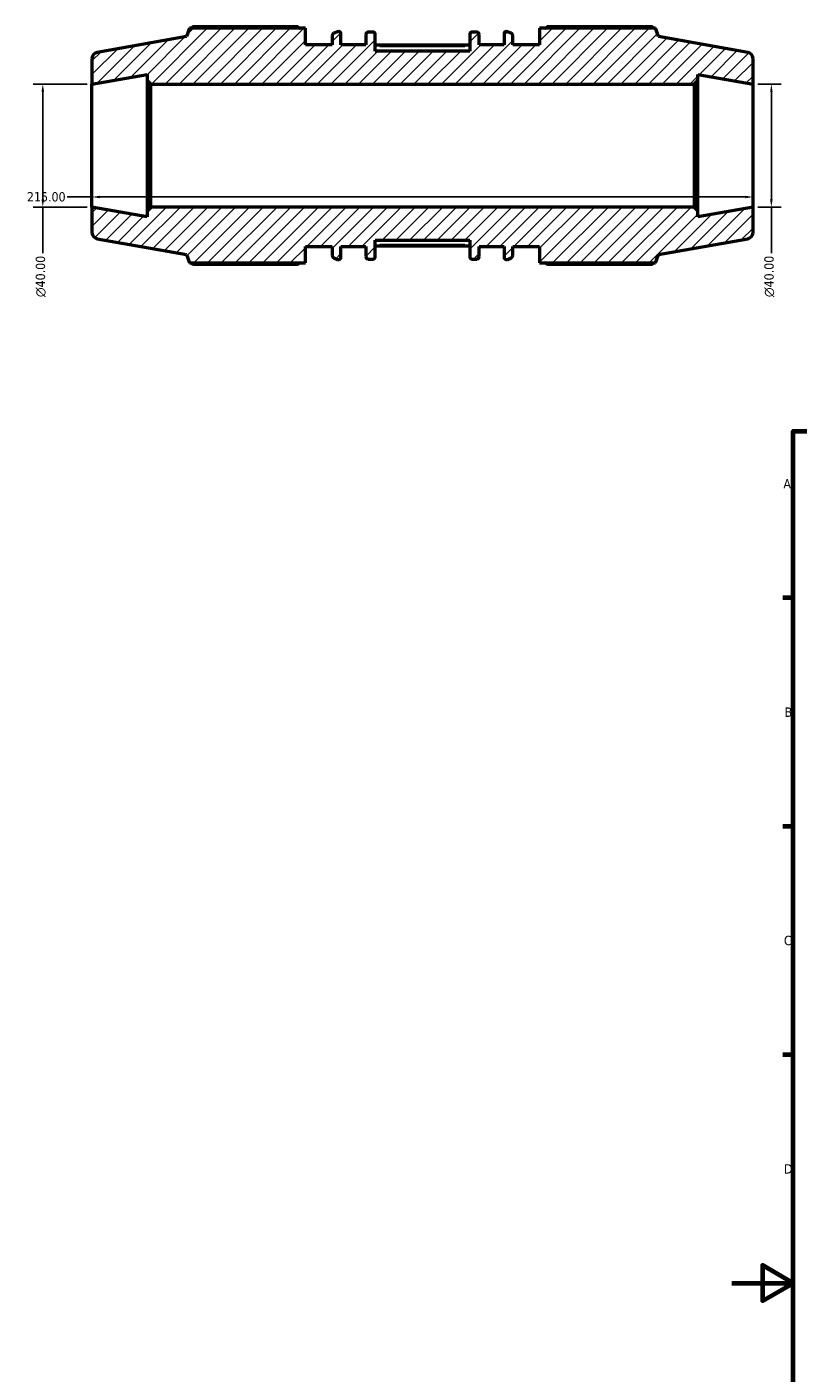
# Model space of a CAD drawing. Header units: millimetres. Extents: x -229 to 1180, y -29 to 833.
# Tile 2 of 6: x -229 to 22, y 268 to 705. Entities that reach past the tile are written whole.
import ezdxf

# ---------------------------------------------------------------- set-up
doc = ezdxf.new("R2010")
doc.units = ezdxf.units.MM
for name, color, linetype, lineweight in [('Border (ANSI)', 7, 'Continuous', 70), ('Dimension (ANSI)', 7, 'Continuous', 25), ('Hatch (ANSI)', 7, 'Continuous', 18), ('Visible (ANSI)', 7, 'Continuous', 50), ('Visible Narrow (ANSI)', 7, 'Continuous', 35)]:
    doc.layers.add(name, color=color, linetype=linetype, lineweight=lineweight)
doc.styles.add('Note Text (ANSI)', font='tahoma.ttf')
doc.dimstyles.new('Default - mm (ANSI)', dxfattribs={"dimtxt": 3.048, "dimasz": 2.5, "dimexe": 3.175, "dimexo": 1.6002, "dimgap": 0.8, "dimtad": 0, "dimtoh": 1, "dimrnd": 1e-08, "dimzin": 4, "dimdsep": 46, "dimtxsty": 'Note Text (ANSI)', "dimcen": 0.09, "dimdle": 10, "dimclrd": 256, "dimclre": 256, "dimclrt": 256, "dimadec": 1, "dimazin": 1, "dimtfac": 1, "dimtofl": 0, "dimtmove": 0, "dimatfit": 3, "dimfxl": 1, "dimtolj": 1, "dimtzin": 4, "dimlwd": -1, "dimlwe": -1, "dimarcsym": 0})

# ---------------------------------------------------------------- blocks, each defined once
blk = doc.blocks.new('Borders Default Border')
at = {"layer": 'Border (ANSI)'}
for p, q in [((20, 519.75), (16.55, 519.75)), ((20, 445.5), (16.55, 445.5)), ((20, 371.25), (16.55, 371.25))]:
    blk.add_line(p, q, dxfattribs=at)
at = {"layer": 'Border (ANSI)', "flags": 128}
for points in [[(20, 20), (20, 574), (821, 574), (821, 20), (20, 20)], [(0, 297), (20, 297), (10, 302.77), (10, 291.23), (20, 297)]]:
    blk.add_lwpolyline(points, dxfattribs=at)
at = {"layer": 'Border (ANSI)', "char_height": 3.05, "attachment_point": 7, "style": 'Note Text (ANSI)'}
for s, insert in [('A', (16.78, 555.35)), ('B', (17.15, 481.1)), ('C', (16.95, 406.8)), ('D', (16.96, 332.6))]:
    blk.add_mtext(s, dxfattribs=dict(at, insert=insert))
blk = doc.blocks.new('*D7')
at = {"layer": 'Defpoints', "color": 0, "transparency": 16777216}
for p in [(-208.1, 666.84), (6.9, 666.84), (-208.1, 650.12)]:
    blk.add_point(p, dxfattribs=at)
at = {"layer": 'Dimension (ANSI)', "transparency": 16777216}
for p, q in [((-208.1, 650.12), (-216.14, 650.12)), ((4.4, 650.12), (-205.6, 650.12))]:
    blk.add_line(p, q, dxfattribs=at)
for points in [[(-205.6, 650.54), (-205.6, 649.7), (-208.1, 650.12)], [(4.4, 650.54), (4.4, 649.7), (6.9, 650.12)]]:
    blk.add_solid(points, dxfattribs=at)
at = {"layer": 'Dimension (ANSI)', "transparency": 16777216, "insert": (-229.26, 651.71), "char_height": 3.048, "attachment_point": 1, "style": 'Note Text (ANSI)'}
blk.add_mtext('\\A1;215.00', dxfattribs=at)
blk = doc.blocks.new('*D9')
at = {"layer": 'Defpoints', "color": 0, "transparency": 16777216}
for p in [(-208.1, 686.84), (-224.1, 646.84), (-208.1, 646.84)]:
    blk.add_point(p, dxfattribs=at)
at = {"layer": 'Dimension (ANSI)', "transparency": 16777216}
for p, q in [((-209.7, 686.84), (-227.28, 686.84)), ((-224.1, 684.34), (-224.1, 649.34)), ((-209.7, 646.84), (-227.28, 646.84)), ((-224.1, 646.84), (-224.1, 631.91))]:
    blk.add_line(p, q, dxfattribs=at)
for points in [[(-224.52, 684.34), (-223.69, 684.34), (-224.1, 686.84)], [(-224.52, 649.34), (-223.69, 649.34), (-224.1, 646.84)]]:
    blk.add_solid(points, dxfattribs=at)
at = {"layer": 'Dimension (ANSI)', "transparency": 16777216, "insert": (-226.4, 617.56), "char_height": 3.048, "attachment_point": 1, "rotation": 90, "style": 'Note Text (ANSI)'}
blk.add_mtext('\\A1;\\fAIGDT|b0|i0;\\H3.0480;\\ln\\fTahoma|b0|i0;\\H3.0480;40.00', dxfattribs=at)
blk = doc.blocks.new('*D10')
at = {"layer": 'Defpoints', "color": 0, "transparency": 16777216}
for p in [(6.9, 686.84), (6.9, 646.84), (12.86, 646.84)]:
    blk.add_point(p, dxfattribs=at)
at = {"layer": 'Dimension (ANSI)', "transparency": 16777216}
for p, q in [((8.5, 686.84), (16.04, 686.84)), ((12.86, 684.34), (12.86, 649.34)), ((8.5, 646.84), (16.04, 646.84)), ((12.86, 646.84), (12.86, 631.91))]:
    blk.add_line(p, q, dxfattribs=at)
for points in [[(12.45, 684.34), (13.28, 684.34), (12.86, 686.84)], [(12.45, 649.34), (13.28, 649.34), (12.86, 646.84)]]:
    blk.add_solid(points, dxfattribs=at)
at = {"layer": 'Dimension (ANSI)', "transparency": 16777216, "insert": (10.57, 617.56), "char_height": 3.048, "attachment_point": 1, "rotation": 90, "style": 'Note Text (ANSI)'}
blk.add_mtext('\\A1;\\fAIGDT|b0|i0;\\H3.0480;\\ln\\fTahoma|b0|i0;\\H3.0480;40.00', dxfattribs=at)

msp = doc.modelspace()

# ---------------------------------------------------------------- hatches: boundary and pattern name
at = {"layer": 'Hatch (ANSI)'}
h = msp.add_hatch(dxfattribs=at)
h.set_pattern_fill('ANSI31', color=256, scale=25.4, style=0)
h.set_pattern_definition([(45, (0, 0), (-2.245064, 2.245064), [])])
edge = h.paths.add_edge_path()
edge.add_ellipse((4.898, 638.516), major_axis=(0.347, -1.97), ratio=1, start_angle=0, end_angle=80)
edge.add_line((6.898, 638.516), (6.898, 646.837))
edge.add_line((6.898, 646.837), (-11.019, 643.678))
edge.add_line((-11.019, 643.678), (-11.019, 645.637))
edge.add_line((-11.019, 645.637), (-12.219, 646.837))
edge.add_line((-12.219, 646.837), (-188.985, 646.837))
edge.add_line((-188.985, 646.837), (-190.185, 645.637))
edge.add_line((-190.185, 645.637), (-190.185, 643.678))
edge.add_line((-190.185, 643.678), (-208.102, 646.837))
edge.add_line((-208.102, 646.837), (-208.102, 638.516))
edge.add_ellipse((-206.102, 638.516), major_axis=(-2, 0), ratio=1, start_angle=0, end_angle=80)
edge.add_line((-206.449, 636.546), (-177.388, 631.422))
edge.add_line((-177.388, 631.422), (-176.4, 628.707))
edge.add_line((-176.4, 628.707), (-138.688, 628.707))
edge.add_line((-138.688, 628.707), (-138.688, 634.037))
edge.add_line((-138.688, 634.037), (-129.947, 634.037))
edge.add_line((-129.947, 634.037), (-129.947, 631.064))
edge.add_ellipse((-129.147, 631.064), major_axis=(-0.8, 0), ratio=1, start_angle=0, end_angle=67.16562)
edge.add_line((-129.458, 630.327), (-128.227, 629.809))
edge.add_ellipse((-127.916, 630.546), major_axis=(-0.31, -0.737), ratio=1, start_angle=0, end_angle=112.83438)
edge.add_line((-127.116, 630.546), (-127.116, 634.037))
edge.add_line((-127.116, 634.037), (-119.031, 634.037))
edge.add_line((-119.031, 634.037), (-119.031, 630.737))
edge.add_ellipse((-118.231, 630.737), major_axis=(-0.8, 0), ratio=1, start_angle=0, end_angle=90)
edge.add_line((-118.231, 629.937), (-116.759, 629.937))
edge.add_ellipse((-116.759, 630.737), major_axis=(0, -0.8), ratio=1, start_angle=0, end_angle=90)
edge.add_line((-115.959, 630.737), (-115.959, 636.087))
edge.add_line((-115.959, 636.087), (-85.245, 636.087))
edge.add_line((-85.245, 636.087), (-85.245, 630.737))
edge.add_ellipse((-84.445, 630.737), major_axis=(-0.8, 0), ratio=1, start_angle=0, end_angle=90)
edge.add_line((-84.445, 629.937), (-82.974, 629.937))
edge.add_ellipse((-82.974, 630.737), major_axis=(0, -0.8), ratio=1, start_angle=0, end_angle=90)
edge.add_line((-82.174, 630.737), (-82.174, 634.037))
edge.add_line((-82.174, 634.037), (-74.088, 634.037))
edge.add_line((-74.088, 634.037), (-74.088, 630.546))
edge.add_ellipse((-73.288, 630.546), major_axis=(-0.8, 0), ratio=1, start_angle=0, end_angle=112.83438)
edge.add_line((-72.977, 629.809), (-71.747, 630.327))
edge.add_ellipse((-72.057, 631.064), major_axis=(0.31, -0.737), ratio=1, start_angle=0, end_angle=67.16562)
edge.add_line((-71.257, 631.064), (-71.257, 634.037))
edge.add_line((-71.257, 634.037), (-62.516, 634.037))
edge.add_line((-62.516, 634.037), (-62.516, 628.707))
edge.add_line((-62.516, 628.707), (-24.804, 628.707))
edge.add_line((-24.804, 628.707), (-23.816, 631.422))
edge.add_line((-23.816, 631.422), (5.245, 636.546))
edge = h.paths.add_edge_path()
edge.add_ellipse((4.898, 695.159), major_axis=(2, 0), ratio=1, start_angle=0, end_angle=80)
edge.add_line((5.245, 697.129), (-23.816, 702.253))
edge.add_line((-23.816, 702.253), (-24.804, 704.967))
edge.add_line((-24.804, 704.967), (-62.516, 704.967))
edge.add_line((-62.516, 704.967), (-62.516, 699.637))
edge.add_line((-62.516, 699.637), (-71.257, 699.637))
edge.add_line((-71.257, 699.637), (-71.257, 702.61))
edge.add_ellipse((-72.057, 702.61), major_axis=(0.8, 0), ratio=1, start_angle=0, end_angle=67.16562)
edge.add_line((-71.747, 703.347), (-72.977, 703.866))
edge.add_ellipse((-73.288, 703.128), major_axis=(0.31, 0.737), ratio=1, start_angle=0, end_angle=112.83438)
edge.add_line((-74.088, 703.128), (-74.088, 699.637))
edge.add_line((-74.088, 699.637), (-82.174, 699.637))
edge.add_line((-82.174, 699.637), (-82.174, 702.937))
edge.add_ellipse((-82.974, 702.937), major_axis=(0.8, 0), ratio=1, start_angle=0, end_angle=90)
edge.add_line((-82.974, 703.737), (-84.445, 703.737))
edge.add_ellipse((-84.445, 702.937), major_axis=(0, 0.8), ratio=1, start_angle=0, end_angle=90)
edge.add_line((-85.245, 702.937), (-85.245, 697.587))
edge.add_line((-85.245, 697.587), (-115.959, 697.587))
edge.add_line((-115.959, 697.587), (-115.959, 702.937))
edge.add_ellipse((-116.759, 702.937), major_axis=(0.8, 0), ratio=1, start_angle=0, end_angle=90)
edge.add_line((-116.759, 703.737), (-118.231, 703.737))
edge.add_ellipse((-118.231, 702.937), major_axis=(0, 0.8), ratio=1, start_angle=0, end_angle=90)
edge.add_line((-119.031, 702.937), (-119.031, 699.637))
edge.add_line((-119.031, 699.637), (-127.116, 699.637))
edge.add_line((-127.116, 699.637), (-127.116, 703.128))
edge.add_ellipse((-127.916, 703.128), major_axis=(0.8, 0), ratio=1, start_angle=0, end_angle=112.83438)
edge.add_line((-128.227, 703.866), (-129.458, 703.347))
edge.add_ellipse((-129.147, 702.61), major_axis=(-0.31, 0.737), ratio=1, start_angle=0, end_angle=67.16562)
edge.add_line((-129.947, 702.61), (-129.947, 699.637))
edge.add_line((-129.947, 699.637), (-138.688, 699.637))
edge.add_line((-138.688, 699.637), (-138.688, 704.967))
edge.add_line((-138.688, 704.967), (-176.4, 704.967))
edge.add_line((-176.4, 704.967), (-177.388, 702.253))
edge.add_line((-177.388, 702.253), (-206.449, 697.129))
edge.add_ellipse((-206.102, 695.159), major_axis=(-0.347, 1.97), ratio=1, start_angle=0, end_angle=80)
edge.add_line((-208.102, 695.159), (-208.102, 686.837))
edge.add_line((-208.102, 686.837), (-190.185, 689.997))
edge.add_line((-190.185, 689.997), (-190.185, 688.037))
edge.add_line((-190.185, 688.037), (-188.985, 686.837))
edge.add_line((-188.985, 686.837), (-12.219, 686.837))
edge.add_line((-12.219, 686.837), (-11.019, 688.037))
edge.add_line((-11.019, 688.037), (-11.019, 689.997))
edge.add_line((-11.019, 689.997), (6.898, 686.837))
edge.add_line((6.898, 686.837), (6.898, 695.159))

# ---------------------------------------------------------------- linework, layer by layer
at = {"layer": 'Visible (ANSI)'}
for p, q in [((-176.4, 704.967), (-177.388, 702.253)), ((-138.688, 704.967), (-176.4, 704.967)), ((-141.148, 705.415), (-175.355, 705.415)), ((-138.688, 699.637), (-138.688, 704.967)), ((-24.804, 704.967), (-62.516, 704.967)), ((-62.516, 704.967), (-62.516, 699.637)), ((-25.849, 705.415), (-60.056, 705.415)), ((-23.816, 702.253), (-24.804, 704.967)), ((-177.388, 702.253), (-206.449, 697.129)), ((-129.947, 702.61), (-129.947, 699.637)), ((-128.227, 703.866), (-129.458, 703.347)), ((-127.116, 699.637), (-127.116, 703.128)), ((-119.031, 702.937), (-119.031, 699.637)), ((-116.759, 703.737), (-118.231, 703.737)), ((-115.959, 697.587), (-115.959, 702.937)), ((-85.245, 702.937), (-85.245, 697.587)), ((-82.974, 703.737), (-84.445, 703.737)), ((-82.174, 699.637), (-82.174, 702.937)), ((-74.088, 703.128), (-74.088, 699.637)), ((-71.747, 703.347), (-72.977, 703.866)), ((-71.257, 699.637), (-71.257, 702.61)), ((5.245, 697.129), (-23.816, 702.253)), ((-129.947, 699.637), (-138.688, 699.637)), ((-119.031, 699.637), (-127.116, 699.637)), ((-85.245, 699.507), (-115.959, 699.507)), ((-85.245, 697.587), (-115.959, 697.587)), ((-74.088, 699.637), (-82.174, 699.637)), ((-62.516, 699.637), (-71.257, 699.637)), ((-208.102, 695.159), (-208.102, 686.837)), ((6.898, 686.837), (6.898, 695.159)), ((-208.102, 686.837), (-190.185, 689.997)), ((-190.185, 689.997), (-190.185, 688.037)), ((-190.185, 688.037), (-188.985, 686.837)), ((-190.185, 688.037), (-190.185, 645.637)), ((-12.219, 686.837), (-11.019, 688.037)), ((-11.019, 688.037), (-11.019, 689.997)), ((-11.019, 689.997), (6.898, 686.837)), ((-11.019, 645.637), (-11.019, 688.037)), ((-208.102, 646.837), (-208.102, 686.837)), ((-188.985, 686.837), (-12.219, 686.837)), ((-188.985, 646.837), (-188.985, 686.837)), ((-12.219, 686.837), (-12.219, 646.837)), ((6.898, 646.837), (6.898, 686.837)), ((-190.185, 643.678), (-208.102, 646.837)), ((-208.102, 646.837), (-208.102, 638.516)), ((-188.985, 646.837), (-190.185, 645.637)), ((-190.185, 645.637), (-190.185, 643.678)), ((-12.219, 646.837), (-188.985, 646.837)), ((-11.019, 645.637), (-12.219, 646.837)), ((6.898, 646.837), (-11.019, 643.678)), ((-11.019, 643.678), (-11.019, 645.637)), ((6.898, 638.516), (6.898, 646.837)), ((-206.449, 636.546), (-177.388, 631.422)), ((-115.959, 630.737), (-115.959, 636.087)), ((-115.959, 636.087), (-85.245, 636.087)), ((-85.245, 636.087), (-85.245, 630.737)), ((-23.816, 631.422), (5.245, 636.546)), ((-177.388, 631.422), (-176.4, 628.707)), ((-138.688, 628.707), (-138.688, 634.037)), ((-138.688, 634.037), (-129.947, 634.037)), ((-129.947, 634.037), (-129.947, 631.064)), ((-129.458, 630.327), (-128.227, 629.809)), ((-127.116, 630.546), (-127.116, 634.037)), ((-127.116, 634.037), (-119.031, 634.037)), ((-119.031, 634.037), (-119.031, 630.737)), ((-85.245, 634.168), (-115.959, 634.168)), ((-82.174, 630.737), (-82.174, 634.037)), ((-82.174, 634.037), (-74.088, 634.037)), ((-74.088, 634.037), (-74.088, 630.546)), ((-72.977, 629.809), (-71.747, 630.327)), ((-71.257, 631.064), (-71.257, 634.037)), ((-71.257, 634.037), (-62.516, 634.037)), ((-62.516, 634.037), (-62.516, 628.707)), ((-24.804, 628.707), (-23.816, 631.422)), ((-176.4, 628.707), (-138.688, 628.707)), ((-175.355, 628.259), (-141.148, 628.259)), ((-118.231, 629.937), (-116.759, 629.937)), ((-84.445, 629.937), (-82.974, 629.937)), ((-62.516, 628.707), (-24.804, 628.707)), ((-60.056, 628.259), (-25.849, 628.259))]:
    msp.add_line(p, q, dxfattribs=at)
for centre, radius, start, end in [((-129.147, 702.61), 0.8, 112.83438, 180), ((-127.916, 703.128), 0.8, 0, 112.83438), ((-118.231, 702.937), 0.8, 90, 180), ((-116.759, 702.937), 0.8, 0, 90), ((-84.445, 702.937), 0.8, 90, 180), ((-82.974, 702.937), 0.8, 0, 90), ((-73.288, 703.128), 0.8, 67.16562, 180), ((-72.057, 702.61), 0.8, 0, 67.16562), ((-206.102, 695.159), 2, 100, 180), ((4.898, 695.159), 2, 0, 80), ((-206.102, 638.516), 2, 180, 260), ((4.898, 638.516), 2, 280, 0), ((-129.147, 631.064), 0.8, 180, 247.16562), ((-127.916, 630.546), 0.8, 247.16562, 0), ((-118.231, 630.737), 0.8, 180, 270), ((-116.759, 630.737), 0.8, 270, 0), ((-84.445, 630.737), 0.8, 180, 270), ((-82.974, 630.737), 0.8, 270, 0), ((-73.288, 630.546), 0.8, 180, 292.83438), ((-72.057, 631.064), 0.8, 292.83438, 0)]:
    msp.add_arc(centre, radius, start, end, dxfattribs=at)
for points, weights in [([(-175.355, 705.415), (-175.488, 705.189), (-175.615, 704.967)], [1, 1.00066369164, 1.00117947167]), ([(-141.148, 705.415), (-140.785, 705.189), (-140.433, 704.967)], [1.01581176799, 1.01386328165, 1.01176861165]), ([(-60.771, 704.967), (-60.42, 705.189), (-60.056, 705.415)], [1.01176861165, 1.01386328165, 1.01581176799]), ([(-25.589, 704.967), (-25.717, 705.189), (-25.849, 705.415)], [1.00117947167, 1.00066369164, 1]), ([(-175.615, 628.707), (-175.488, 628.485), (-175.355, 628.259)], [1.00117947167, 1.00066369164, 1]), ([(-140.433, 628.707), (-140.785, 628.485), (-141.148, 628.259)], [1.01176861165, 1.01386328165, 1.01581176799]), ([(-60.056, 628.259), (-60.42, 628.485), (-60.771, 628.707)], [1.01581176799, 1.01386328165, 1.01176861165]), ([(-25.849, 628.259), (-25.717, 628.485), (-25.589, 628.707)], [1, 1.00066369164, 1.00117947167])]:
    msp.add_rational_spline(points, weights, degree=2, dxfattribs=at)
at = {"layer": 'Visible Narrow (ANSI)'}
for p, q in [((-114.424, 699.107), (-86.781, 699.107)), ((-86.781, 634.568), (-114.424, 634.568))]:
    msp.add_line(p, q, dxfattribs=at)

# ---------------------------------------------------------------- block references
msp.add_blockref('Borders Default Border', (0, 0))

# ---------------------------------------------------------------- dimensions: what is measured, and where the dimension line sits
at = {"layer": 'Dimension (ANSI)'}
for base, p1, p2, picture, middle in [((-224.102, 646.837), (-208.102, 686.837), (-208.102, 646.837), '*D9', (-224.102, 624.337)), ((12.864, 646.837), (6.898, 686.837), (6.898, 646.837), '*D10', (12.864, 624.337))]:
    dim = msp.add_linear_dim(base=base, p1=p1, p2=p2, angle=90, text='\\fAIGDT|b0|i0;\\H3.0480;\\ln\\fTahoma|b0|i0;\\H3.0480;<>', dimstyle='Default - mm (ANSI)', override={"dimtoh": 0, "dimdec": 2, "dimtp": 0, "dimtm": 0, "dimtdec": 2, "dimatfit": 2}, dxfattribs=at)
    dim.commit()
    dim.dimension.update_dxf_attribs({"geometry": picture, "text_midpoint": middle, "dimtype": 160})
dim = msp.add_linear_dim(base=(-208.102, 650.12), p1=(6.898, 666.837), p2=(-208.102, 666.837), angle=180, dimstyle='Default - mm (ANSI)', override={"dimtoh": 0, "dimdec": 2, "dimse1": 1, "dimse2": 1, "dimtp": 0, "dimtm": 0, "dimtdec": 2, "dimatfit": 2}, dxfattribs=at)
dim.commit()
dim.dimension.update_dxf_attribs({"geometry": '*D7', "text_midpoint": (-223.102, 650.12), "dimtype": 160})

doc.saveas('drawing.dxf')
